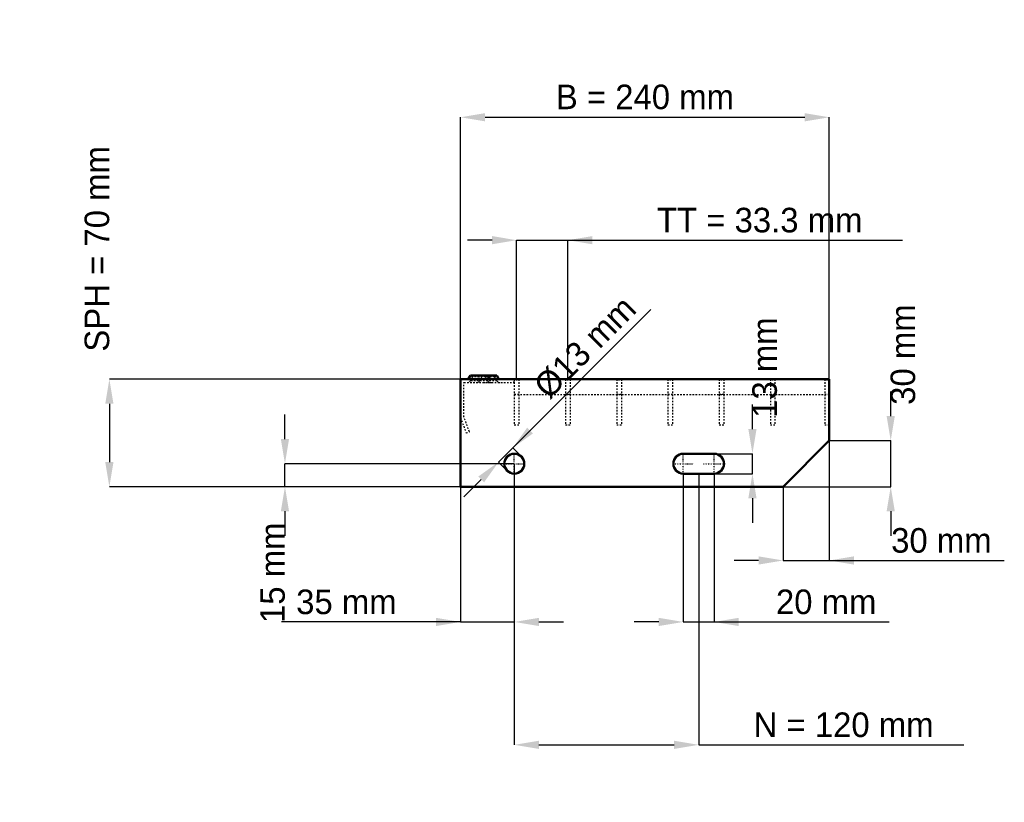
# Model space of a CAD drawing. Header units: millimetres. Extents: x -287 to 354, y -205 to 304.
import ezdxf

# ---------------------------------------------------------------- set-up
doc = ezdxf.new("R2010")
doc.units = ezdxf.units.MM
doc.linetypes.add('Center', pattern=[1.5, 0.45, -0.5, 0.05, -0.5])
doc.linetypes.add('Dashed', pattern=[2, 1, -1])
for name, color, linetype, lineweight in [('2d ConnectionPoints', 7, 'Continuous', 50), ('AM_0', 7, 'Continuous', 50), ('AM_5', 3, 'Continuous', 25), ('AM_7', 7, 'Center', 25), ('AM_9', 6, 'Dashed', 25)]:
    doc.layers.add(name, color=color, linetype=linetype, lineweight=lineweight)
doc.dimstyles.new('ISO-25', dxfattribs={"dimtxt": 2.5, "dimasz": 2.5, "dimexe": 1.25, "dimexo": 0.625, "dimtad": 1, "dimtxsty": 'Standard', "dimcen": 2.5, "dimadec": 0, "dimazin": 0, "dimtfac": 1, "dimtmove": 0, "dimatfit": 3, "dimfxl": 1, "dimarcsym": 0})

# ---------------------------------------------------------------- blocks, each defined once
blk = doc.blocks.new('1_240_3_33_33_6_VERTICAL_0_in_L10009715PX3330333350_0')
at = {"layer": 'AM_9'}
blk.add_line((35, 60), (240, 60), dxfattribs=at)
blk = doc.blocks.new('2_800_350_33_33_2_6_3_FRONT_0_in_L10009715PX3330333350_0')
at = {"layer": 'AM_0'}
for p, q in [((6.43, 72.46), (5.01, 70)), ((6.43, 72.46), (23.57, 72.46)), ((18.99, 70), (17.57, 72.46)), ((24.99, 70), (23.57, 72.46))]:
    blk.add_line(p, q, dxfattribs=at)
at = {"layer": 'AM_7'}
for p, q in [((12, 73), (12, 67.5)), ((18, 73), (18, 67.5))]:
    blk.add_line(p, q, dxfattribs=at)
at = {"layer": 'AM_9'}
for p, q in [((7.89, 71.62), (6.3, 68.87)), ((6.43, 72.46), (7.89, 71.62)), ((22.11, 71.62), (7.89, 71.62)), ((12.43, 72.46), (11.01, 70)), ((13.89, 71.62), (12.3, 68.87)), ((12.43, 72.46), (13.89, 71.62)), ((16.11, 71.62), (17.57, 72.46)), ((17.7, 68.87), (16.11, 71.62)), ((22.11, 71.62), (23.57, 72.46)), ((23.7, 68.87), (22.11, 71.62)), ((2.25, 45.4), (2.25, 67.75)), ((2.25, 67.75), (35, 67.75)), ((23.7, 68.87), (6.3, 68.87)), ((19.28, 67.81), (21.08, 67.75)), ((35, 67.75), (35, 70)), ((0, 45), (3.64, 35)), ((5.75, 35.77), (2.25, 45.4)), ((3.64, 35), (5.75, 35.77))]:
    blk.add_line(p, q, dxfattribs=at)
blk.add_lwpolyline([(14.92, 67.75), (16.46, 67.8), (18, 67.84), (19.28, 67.81)], dxfattribs=at)
for centre, start, end in [((4.35, 70), 270, 330), ((10.35, 70), 270, 330), ((19.65, 70), 210, 270), ((25.65, 70), 210, 270)]:
    blk.add_arc(centre, 2.25, start, end, dxfattribs=at)
blk = doc.blocks.new('3_800_0_30_33_33_3_3_HORIZONTAL_1_0_in_L10009715PX3330333350_0')
at = {"layer": 'AM_9'}
for p, q in [((237, 70), (237, 40)), ((240, 60), (237, 60)), ((240, 40), (237, 40))]:
    blk.add_line(p, q, dxfattribs=at)
blk = doc.blocks.new('4_800_0_30_33_33_3_3_HORIZONTAL_2_0_in_L10009715PX3330333350_0')
at = {"layer": 'AM_9'}
for p, q in [((201.65, 70), (201.65, 40)), ((204.65, 70), (204.65, 40)), ((204.65, 60), (201.65, 60)), ((204.65, 40), (201.65, 40))]:
    blk.add_line(p, q, dxfattribs=at)
blk = doc.blocks.new('5_800_0_30_33_33_3_3_HORIZONTAL_3_0_in_L10009715PX3330333350_0')
at = {"layer": 'AM_9'}
for p, q in [((168.32, 70), (168.32, 40)), ((171.32, 70), (171.32, 40)), ((171.32, 60), (168.32, 60)), ((171.32, 40), (168.32, 40))]:
    blk.add_line(p, q, dxfattribs=at)
blk = doc.blocks.new('6_800_0_30_33_33_3_3_HORIZONTAL_4_0_in_L10009715PX3330333350_0')
at = {"layer": 'AM_9'}
for p, q in [((134.99, 70), (134.99, 40)), ((137.99, 70), (137.99, 40)), ((137.99, 60), (134.99, 60)), ((137.99, 40), (134.99, 40))]:
    blk.add_line(p, q, dxfattribs=at)
blk = doc.blocks.new('7_800_0_30_33_33_3_3_HORIZONTAL_5_0_in_L10009715PX3330333350_0')
at = {"layer": 'AM_9'}
for p, q in [((101.66, 70), (101.66, 40)), ((104.66, 70), (104.66, 40)), ((104.66, 60), (101.66, 60)), ((104.66, 40), (101.66, 40))]:
    blk.add_line(p, q, dxfattribs=at)
blk = doc.blocks.new('8_800_0_30_33_33_3_3_HORIZONTAL_6_0_in_L10009715PX3330333350_0')
at = {"layer": 'AM_9'}
for p, q in [((68.33, 70), (68.33, 40)), ((71.33, 70), (71.33, 40)), ((71.33, 60), (68.33, 60)), ((71.33, 40), (68.33, 40))]:
    blk.add_line(p, q, dxfattribs=at)
blk = doc.blocks.new('9_800_0_30_33_33_3_3_HORIZONTAL_7_0_in_L10009715PX3330333350_0')
at = {"layer": 'AM_9'}
for p, q in [((35, 70), (35, 40)), ((38, 70), (38, 40)), ((38, 60), (35, 60)), ((38, 40), (35, 40))]:
    blk.add_line(p, q, dxfattribs=at)
blk = doc.blocks.new('10_240_800_350_3_33_33_6_70_3_LEFT_0_in_L10009715PX3330333350_0')
at = {"layer": 'AM_0'}
for p, q in [((240, 70), (0, 70)), ((0, 70), (0, 0)), ((240, 30), (240, 70)), ((210, 0), (240, 30)), ((165, 21.5), (145, 21.5)), ((145, 8.5), (165, 8.5)), ((0, 0), (210, 0))]:
    blk.add_line(p, q, dxfattribs=at)
blk.add_circle((35, 15), 6.5, dxfattribs=at)
for centre, start, end in [((145, 15), 90, 270), ((165, 15), 270, 90)]:
    blk.add_arc(centre, 6.5, start, end, dxfattribs=at)
at = {"layer": 'AM_7'}
for p, q in [((35, 8.175), (35, 21.825)), ((145, 8.175), (145, 21.825)), ((165, 8.175), (165, 21.825)), ((28.175, 15), (41.825, 15)), ((138.175, 15), (151.825, 15)), ((158.175, 15), (171.825, 15))]:
    blk.add_line(p, q, dxfattribs=at)
blk = doc.blocks.new('*D11')
at = {"layer": 'AM_5', "color": 0, "lineweight": -2}
for p, q in [((0, 70), (0, 240.46)), ((16, 240.46), (224, 240.46)), ((240, 70), (240, 240.46))]:
    blk.add_line(p, q, dxfattribs=at)
at = {"layer": 'AM_5', "color": 0}
for points in [[(16, 243.13), (16, 237.79), (0, 240.46)], [(224, 237.79), (224, 243.13), (240, 240.46)]]:
    blk.add_solid(points, dxfattribs=at)
at = {"layer": 'Defpoints', "color": 0}
for p in [(240, 240.46), (0, 70), (240, 70)]:
    blk.add_point(p, dxfattribs=at)
at = {"layer": 'AM_5', "color": 0, "insert": (120, 253.61), "char_height": 16, "attachment_point": 5}
blk.add_mtext('B = 240 mm', dxfattribs=at)
blk = doc.blocks.new('*D12')
at = {"layer": 'AM_5', "color": 0, "lineweight": -2}
for p, q in [((20.5, 160.46), (4.5, 160.46)), ((36.5, 70), (36.5, 160.46)), ((36.5, 160.46), (69.83, 160.46)), ((69.83, 70), (69.83, 160.46)), ((69.83, 160.46), (287.61, 160.46)), ((85.83, 160.46), (101.83, 160.46))]:
    blk.add_line(p, q, dxfattribs=at)
at = {"layer": 'AM_5', "color": 0}
for points in [[(20.5, 157.79), (20.5, 163.13), (36.5, 160.46)], [(85.83, 163.13), (85.83, 157.79), (69.83, 160.46)]]:
    blk.add_solid(points, dxfattribs=at)
at = {"layer": 'Defpoints', "color": 0}
for p in [(69.83, 160.46), (36.5, 70), (69.83, 70)]:
    blk.add_point(p, dxfattribs=at)
at = {"layer": 'AM_5', "color": 0, "insert": (194.72, 173.43), "char_height": 16, "attachment_point": 5}
blk.add_mtext('TT = 33.3 mm', dxfattribs=at)
blk = doc.blocks.new('*D13')
at = {"layer": 'AM_5', "color": 0, "lineweight": -2}
for p, q in [((0, 70), (-228.57, 70)), ((-228.57, 54), (-228.57, 16)), ((0, 0), (-228.57, 0))]:
    blk.add_line(p, q, dxfattribs=at)
at = {"layer": 'AM_5', "color": 0}
for points in [[(-225.9, 54), (-231.24, 54), (-228.57, 70)], [(-231.24, 16), (-225.9, 16), (-228.57, 0)]]:
    blk.add_solid(points, dxfattribs=at)
at = {"layer": 'Defpoints', "color": 0}
for p in [(0, 70), (-228.57, 0), (0, 0)]:
    blk.add_point(p, dxfattribs=at)
at = {"layer": 'AM_5', "color": 0, "insert": (-236.57, 154.8), "char_height": 16, "attachment_point": 5, "rotation": 90}
blk.add_mtext('SPH = 70 mm', dxfattribs=at)
blk = doc.blocks.new('*D14')
at = {"layer": 'AM_5', "color": 0, "lineweight": -2}
for p, q in [((-114.29, 31), (-114.29, 47)), ((35, 15), (-114.29, 15)), ((-114.29, 0), (-114.29, 15)), ((0, 0), (-114.29, 0)), ((-114.29, -16), (-114.29, -32))]:
    blk.add_line(p, q, dxfattribs=at)
at = {"layer": 'AM_5', "color": 0}
for points in [[(-116.95, 31), (-111.62, 31), (-114.29, 15)], [(-111.62, -16), (-116.95, -16), (-114.29, 0)]]:
    blk.add_solid(points, dxfattribs=at)
at = {"layer": 'Defpoints', "color": 0}
for p in [(-114.29, 15), (35, 15), (0, 0)]:
    blk.add_point(p, dxfattribs=at)
at = {"layer": 'AM_5', "color": 0, "insert": (-122.29, -56), "char_height": 16, "attachment_point": 5, "rotation": 90}
blk.add_mtext('15 mm', dxfattribs=at)
blk = doc.blocks.new('*D15')
at = {"layer": 'AM_5', "color": 0, "lineweight": -2}
for p, q in [((35, 15), (35, -88)), ((0, 0), (0, -88)), ((0, -88), (-116.58, -88)), ((-16, -88), (-32, -88)), ((0, -88), (35, -88)), ((51, -88), (67, -88))]:
    blk.add_line(p, q, dxfattribs=at)
at = {"layer": 'AM_5', "color": 0}
for points in [[(-16, -90.67), (-16, -85.33), (0, -88)], [(51, -85.33), (51, -90.67), (35, -88)]]:
    blk.add_solid(points, dxfattribs=at)
at = {"layer": 'Defpoints', "color": 0}
for p in [(35, 15), (0, 0), (35, -88)]:
    blk.add_point(p, dxfattribs=at)
at = {"layer": 'AM_5', "color": 0, "insert": (-74.29, -75.03), "char_height": 16, "attachment_point": 5}
blk.add_mtext('35 mm', dxfattribs=at)
blk = doc.blocks.new('*D16')
at = {"layer": 'AM_5', "color": 0, "lineweight": -2}
for p, q in [((145, 8.5), (145, -88)), ((165, 8.5), (165, -88)), ((129, -88), (113, -88)), ((145, -88), (165, -88)), ((165, -88), (278.96, -88)), ((181, -88), (197, -88))]:
    blk.add_line(p, q, dxfattribs=at)
at = {"layer": 'AM_5', "color": 0}
for points in [[(129, -90.67), (129, -85.33), (145, -88)], [(181, -85.33), (181, -90.67), (165, -88)]]:
    blk.add_solid(points, dxfattribs=at)
at = {"layer": 'Defpoints', "color": 0}
for p in [(145, 8.5), (165, 8.5), (165, -88)]:
    blk.add_point(p, dxfattribs=at)
at = {"layer": 'AM_5', "color": 0, "insert": (237.98, -75.03), "char_height": 16, "attachment_point": 5}
blk.add_mtext('20 mm', dxfattribs=at)
blk = doc.blocks.new('*D17')
at = {"layer": 'AM_5', "color": 0, "lineweight": -2}
for p, q in [((190, 37.5), (190, 53.5)), ((165, 21.5), (190, 21.5)), ((190, 8.5), (190, 21.5)), ((165, 8.5), (190, 8.5)), ((190, -7.5), (190, -23.5))]:
    blk.add_line(p, q, dxfattribs=at)
at = {"layer": 'AM_5', "color": 0}
for points in [[(187.33, 37.5), (192.67, 37.5), (190, 21.5)], [(192.67, -7.5), (187.33, -7.5), (190, 8.5)]]:
    blk.add_solid(points, dxfattribs=at)
at = {"layer": 'Defpoints', "color": 0}
for p in [(165, 21.5), (190, 21.5), (165, 8.5)]:
    blk.add_point(p, dxfattribs=at)
at = {"layer": 'AM_5', "color": 0, "insert": (198, 77.5), "char_height": 16, "attachment_point": 5, "rotation": 90}
blk.add_mtext('13 mm', dxfattribs=at)
blk = doc.blocks.new('*D18')
at = {"layer": 'AM_5', "color": 0, "lineweight": -2}
for p, q in [((280, 46), (280, 62)), ((240, 30), (280, 30)), ((280, 0), (280, 30)), ((210, 0), (280, 0)), ((280, -16), (280, -32))]:
    blk.add_line(p, q, dxfattribs=at)
at = {"layer": 'AM_5', "color": 0}
for points in [[(277.33, 46), (282.67, 46), (280, 30)], [(282.67, -16), (277.33, -16), (280, 0)]]:
    blk.add_solid(points, dxfattribs=at)
at = {"layer": 'Defpoints', "color": 0}
for p in [(240, 30), (280, 30), (210, 0)]:
    blk.add_point(p, dxfattribs=at)
at = {"layer": 'AM_5', "color": 0, "insert": (288, 86), "char_height": 16, "attachment_point": 5, "rotation": 90}
blk.add_mtext('30 mm', dxfattribs=at)
blk = doc.blocks.new('*D19')
at = {"layer": 'AM_5', "color": 0, "lineweight": -2}
for p, q in [((240, 30), (240, -48)), ((210, 0), (210, -48)), ((194, -48), (178, -48)), ((210, -48), (240, -48)), ((240, -48), (353.92, -48)), ((256, -48), (272, -48))]:
    blk.add_line(p, q, dxfattribs=at)
at = {"layer": 'AM_5', "color": 0}
for points in [[(194, -50.67), (194, -45.33), (210, -48)], [(256, -45.33), (256, -50.67), (240, -48)]]:
    blk.add_solid(points, dxfattribs=at)
at = {"layer": 'Defpoints', "color": 0}
for p in [(240, 30), (210, 0), (240, -48)]:
    blk.add_point(p, dxfattribs=at)
at = {"layer": 'AM_5', "color": 0, "insert": (312.96, -35.03), "char_height": 16, "attachment_point": 5}
blk.add_mtext('30 mm', dxfattribs=at)
blk = doc.blocks.new('*D20')
at = {"layer": 'AM_5', "color": 0, "lineweight": -2}
for p, q in [((35, 15), (35, -168)), ((155, 8.5), (155, -168)), ((51, -168), (139, -168)), ((155, -168), (327.64, -168))]:
    blk.add_line(p, q, dxfattribs=at)
at = {"layer": 'AM_5', "color": 0}
for points in [[(51, -165.33), (51, -170.67), (35, -168)], [(139, -170.67), (139, -165.33), (155, -168)]]:
    blk.add_solid(points, dxfattribs=at)
at = {"layer": 'Defpoints', "color": 0}
for p in [(35, 15), (155, 8.5), (155, -168)]:
    blk.add_point(p, dxfattribs=at)
at = {"layer": 'AM_5', "color": 0, "insert": (249.32, -155.03), "char_height": 16, "attachment_point": 5}
blk.add_mtext('N = 120 mm', dxfattribs=at)
blk = doc.blocks.new('*D21')
at = {"layer": 'AM_5', "color": 0, "lineweight": -2}
for p, q in [((33.94, 25.25), (123.95, 115.26)), ((45.25, 36.57), (56.57, 47.88)), ((24.75, 16.06), (33.94, 25.25)), ((39.6, 19.6), (33.94, 25.25)), ((30.4, 10.4), (24.75, 16.06)), ((13.43, 4.75), (2.12, -6.57))]:
    blk.add_line(p, q, dxfattribs=at)
at = {"layer": 'AM_5', "color": 0}
for points in [[(43.37, 38.45), (47.14, 34.68), (33.94, 25.25)], [(15.32, 2.86), (11.55, 6.63), (24.75, 16.06)]]:
    blk.add_solid(points, dxfattribs=at)
at = {"layer": 'Defpoints', "color": 0}
for p in [(33.94, 25.25), (39.6, 19.6), (30.4, 10.4)]:
    blk.add_point(p, dxfattribs=at)
at = {"layer": 'AM_5', "color": 0, "insert": (81.09, 90.74), "char_height": 16, "attachment_point": 5, "rotation": 45}
blk.add_mtext('Ø13 mm', dxfattribs=at)

msp = doc.modelspace()

# ---------------------------------------------------------------- linework, layer by layer
at = {"layer": '2d ConnectionPoints'}
for p in [(0, 70), (0, 70), (0, 70), (0, 70), (0, 70), (0, 70), (35, 70), (36.5, 70), (36.5, 70), (69.83, 70), (69.83, 70), (103.16, 70), (103.16, 70), (136.49, 70), (136.49, 70), (169.82, 70), (169.82, 70), (203.15, 70), (203.15, 70), (238.5, 70), (0, 0), (0, 0)]:
    msp.add_point(p, dxfattribs=at)

# ---------------------------------------------------------------- block references
for name in ['2_800_350_33_33_2_6_3_FRONT_0_in_L10009715PX3330333350_0', '10_240_800_350_3_33_33_6_70_3_LEFT_0_in_L10009715PX3330333350_0', '9_800_0_30_33_33_3_3_HORIZONTAL_7_0_in_L10009715PX3330333350_0', '8_800_0_30_33_33_3_3_HORIZONTAL_6_0_in_L10009715PX3330333350_0', '7_800_0_30_33_33_3_3_HORIZONTAL_5_0_in_L10009715PX3330333350_0', '6_800_0_30_33_33_3_3_HORIZONTAL_4_0_in_L10009715PX3330333350_0', '5_800_0_30_33_33_3_3_HORIZONTAL_3_0_in_L10009715PX3330333350_0', '4_800_0_30_33_33_3_3_HORIZONTAL_2_0_in_L10009715PX3330333350_0', '3_800_0_30_33_33_3_3_HORIZONTAL_1_0_in_L10009715PX3330333350_0', '1_240_3_33_33_6_VERTICAL_0_in_L10009715PX3330333350_0']:
    msp.add_blockref(name, (0, 0))

# ---------------------------------------------------------------- dimensions: what is measured, and where the dimension line sits
at = {"layer": 'AM_5'}
for base, p1, p2, text, picture, middle in [((240, 240.46), (0, 70), (240, 70), 'B = 240 mm', '*D11', (120, 240.46)), ((69.83, 160.46), (36.5, 70), (69.83, 70), 'TT = 33.3 mm', '*D12', (194.722, 160.46)), ((240, -48), (210, 0), (240, 30), '30 mm', '*D19', (312.96, -48)), ((35, -88), (0, 0), (35, 15), '35 mm', '*D15', (-74.289, -88)), ((155, -168), (35, 15), (155, 8.5), 'N = 120 mm', '*D20', (249.319, -168)), ((165, -88), (145, 8.5), (165, 8.5), '20 mm', '*D16', (237.982, -88))]:
    dim = msp.add_linear_dim(base=base, p1=p1, p2=p2, text=text, dimstyle='ISO-25', override={"dimtxt": 16, "dimasz": 16, "dimexe": 0, "dimexo": 0, "dimgap": 4.8}, dxfattribs=at)
    dim.commit()
    dim.dimension.update_dxf_attribs({"geometry": picture, "text_midpoint": middle, "dimtype": 160})
for base, p1, p2, text, picture, middle in [((-228.571, 0), (0, 70), (0, 0), 'SPH = 70 mm', '*D13', (-236.571, 154.8)), ((280, 30), (210, 0), (240, 30), '30 mm', '*D18', (288, 86)), ((190, 21.5), (165, 8.5), (165, 21.5), '13 mm', '*D17', (198, 77.5)), ((-114.286, 15), (0, 0), (35, 15), '15 mm', '*D14', (-122.286, -56))]:
    dim = msp.add_linear_dim(base=base, p1=p1, p2=p2, angle=90, text=text, dimstyle='ISO-25', override={"dimtxt": 16, "dimasz": 16, "dimexe": 0, "dimexo": 0, "dimgap": 4.8}, dxfattribs=at)
    dim.commit()
    dim.dimension.update_dxf_attribs({"geometry": picture, "text_midpoint": middle, "dimtype": 160, "text_rotation": 90})
dim = msp.add_linear_dim(base=(33.939, 25.253), p1=(30.404, 10.404), p2=(39.596, 19.596), angle=45, text='Ø13 mm', dimstyle='ISO-25', override={"dimtxt": 16, "dimasz": 16, "dimexe": 0, "dimexo": 0, "dimgap": 4.8}, dxfattribs=at)
dim.commit()
dim.dimension.update_dxf_attribs({"geometry": '*D21', "text_midpoint": (90.259, 81.572), "dimtype": 161})

doc.saveas('drawing.dxf')
